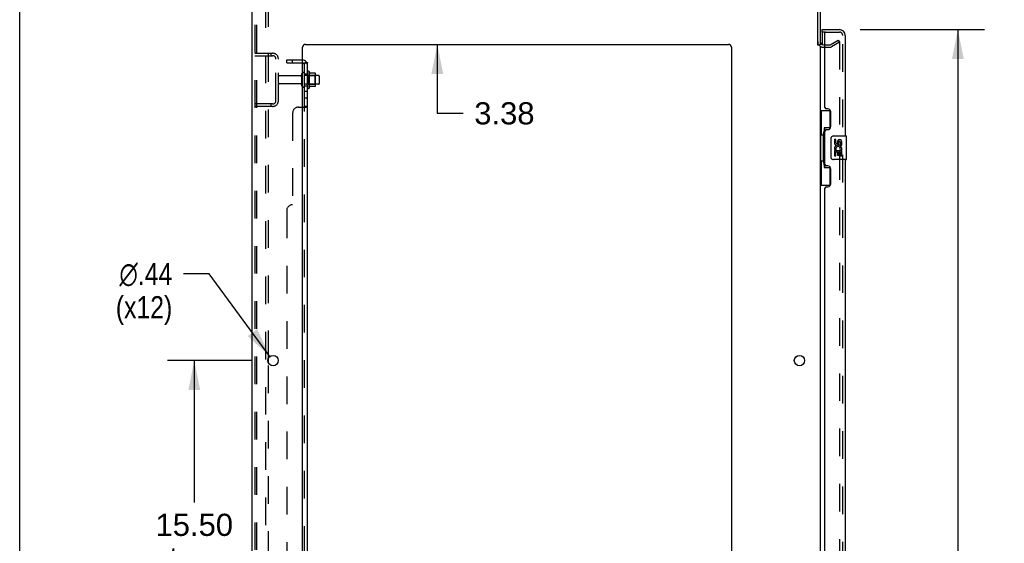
# Model space of a CAD drawing. Header units: inches. Extents: x 0 to 212, y 0 to 138.
# Tile 44 of 100: x 0 to 42, y 68 to 90. Entities that reach past the tile are written whole.
import ezdxf

# ---------------------------------------------------------------- set-up
doc = ezdxf.new("R2010")
doc.units = ezdxf.units.IN
doc.header["$LTSCALE"] = 11.6875
doc.header["$MEASUREMENT"] = 0
doc.linetypes.add('HIDDEN', pattern=[0.2, 0.1, -0.1])
doc.layers.get('0').update_dxf_attribs({"linetype": 'CONTINUOUS'})
for name, color, linetype in [('DEFAULT_2', 8, 'HIDDEN'), ('DIMENSIONS', 7, 'CONTINUOUS'), ('DOOR_ASSEMBLY', 7, 'CONTINUOUS'), ('SUBPANEL', 7, 'CONTINUOUS')]:
    doc.layers.add(name, color=color, linetype=linetype)
doc.styles.get("Standard").update_dxf_attribs({"font": 'arial.ttf'})
doc.styles.add('TEXTSTYLE_1', font='gdt', dxfattribs={"width": 0.8})
doc.dimstyles.new('DIMSTYLE_1', dxfattribs={"dimtxt": 0.9375, "dimasz": 1.25, "dimexe": 0.09, "dimexo": 0.07, "dimgap": 0.0375, "dimtad": 0, "dimtih": 1, "dimtoh": 1, "dimzin": 4, "dimdsep": 46, "dimtxsty": 'Standard', "dimblk": '_FILLED', "dimblk1": '_FILLED', "dimblk2": '_FILLED', "dimcen": 0.09, "dimadec": 3, "dimazin": 1, "dimtfac": 1, "dimtdec": 3, "dimtofl": 0, "dimtmove": 0, "dimatfit": 3, "dimldrblk": '_FILLED', "dimfxl": 0, "dimtolj": 1, "dimtzin": 4, "dimarcsym": 0})
doc.dimstyles.new('DIMSTYLE_2', dxfattribs={"dimtxt": 0.9375, "dimasz": 1.25, "dimexe": 0.09, "dimexo": 0.07, "dimgap": 0.09, "dimtad": 0, "dimtih": 1, "dimtoh": 1, "dimzin": 4, "dimdsep": 46, "dimtxsty": 'Standard', "dimblk": '_FILLED', "dimblk1": '_FILLED', "dimblk2": '_FILLED', "dimcen": 0.09, "dimadec": 3, "dimazin": 1, "dimtfac": 1, "dimtdec": 3, "dimtofl": 0, "dimtmove": 0, "dimatfit": 1, "dimldrblk": '_FILLED', "dimfxl": 0, "dimtolj": 1, "dimtzin": 4, "dimarcsym": 0})

# ---------------------------------------------------------------- blocks, each defined once
blk = doc.blocks.new('_FILLED')
at = {"color": 0, "linetype": 'ByBlock'}
blk.add_solid([(0, 0), (-1, 0.2), (-1, -0.2)], dxfattribs=at)
blk = doc.blocks.new('*D9')
at = {"layer": 'DIMENSIONS', "color": 2, "linetype": 'Continuous'}
for p, q in [((35.52, 89.958), (40.78, 89.958)), ((39.655, 89.958), (39.655, 54.352)), ((39.655, 15.458), (39.655, 51.071)), ((35.52, 15.458), (40.78, 15.458))]:
    blk.add_line(p, q, dxfattribs=at)
at = {"layer": 'DIMENSIONS', "color": 2, "linetype": 'Continuous', "xscale": 1.25, "yscale": 1.25, "zscale": 1.25}
for p, rotation in [((39.655, 89.958), 90), ((39.655, 15.458), 270)]:
    blk.add_blockref('_FILLED', p, dxfattribs=dict(at, rotation=rotation))
at = {"layer": 'DIMENSIONS', "color": 2, "linetype": 'Continuous', "insert": (39.655, 53.883), "char_height": 0.9375, "width": 3.92426, "attachment_point": 2, "line_spacing_factor": 0.9}
blk.add_mtext('74.50\\PDOOR', dxfattribs=at)
blk = doc.blocks.new('*D15')
at = {"layer": 'DIMENSIONS', "color": 2, "linetype": 'Continuous'}
for p, q in [((9.833, 75.958), (6.254, 75.958)), ((7.379, 75.958), (7.379, 69.948)), ((7.379, 60.458), (7.379, 66.667)), ((9.833, 60.458), (6.254, 60.458))]:
    blk.add_line(p, q, dxfattribs=at)
at = {"layer": 'DIMENSIONS', "color": 2, "linetype": 'Continuous', "xscale": 1.25, "yscale": 1.25, "zscale": 1.25}
for p, rotation in [((7.379, 75.958), 90), ((7.379, 60.458), 270)]:
    blk.add_blockref('_FILLED', p, dxfattribs=dict(at, rotation=rotation))
at = {"layer": 'DIMENSIONS', "color": 2, "linetype": 'Continuous', "insert": (7.379, 69.479), "char_height": 0.9375, "width": 3.27602, "attachment_point": 2, "line_spacing_factor": 0.9}
blk.add_mtext('15.50\\Ptyp.', dxfattribs=at)
blk = doc.blocks.new('*D16')
at = {"layer": 'DIMENSIONS', "color": 2, "linetype": 'Continuous'}
for p, q in [((8.011, 79.62), (6.917, 79.62)), ((10.578, 76.134), (8.011, 79.62))]:
    blk.add_line(p, q, dxfattribs=at)
at = {"layer": 'DIMENSIONS', "color": 2, "linetype": 'Continuous', "xscale": 1.25, "yscale": 1.25, "zscale": 1.25, "rotation": 306.3662056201}
blk.add_blockref('_FILLED', (10.578, 76.134), dxfattribs=at)
at = {"layer": 'DIMENSIONS', "color": 2, "linetype": 'Continuous', "insert": (6.449, 80.089), "char_height": 0.9375, "width": 3.06924, "attachment_point": 3, "line_spacing_factor": 0.9, "style": 'TEXTSTYLE_1'}
blk.add_mtext('{\\fgdt;n}\\fArial;.44\\P(x12)', dxfattribs=at)
blk = doc.blocks.new('*D17')
at = {"layer": 'DIMENSIONS', "color": 2, "linetype": 'Continuous'}
for p, q in [((17.651, 92.708), (17.651, 95.208)), ((17.651, 89.333), (17.651, 86.416)), ((17.651, 86.416), (18.745, 86.416))]:
    blk.add_line(p, q, dxfattribs=at)
at = {"layer": 'DIMENSIONS', "color": 2, "linetype": 'Continuous', "xscale": 1.25, "yscale": 1.25, "zscale": 1.25}
for p, rotation in [((17.651, 92.708), 270), ((17.651, 89.333), 90)]:
    blk.add_blockref('_FILLED', p, dxfattribs=dict(at, rotation=rotation))
at = {"layer": 'DIMENSIONS', "color": 2, "linetype": 'Continuous', "insert": (19.213, 86.884), "char_height": 0.9375, "width": 2.54763, "attachment_point": 1, "line_spacing_factor": 0.9}
blk.add_mtext('3.38', dxfattribs=at)

msp = doc.modelspace()

# ---------------------------------------------------------------- linework, layer by layer
at = {"color": 7, "linetype": 'Continuous'}
for p, q in [((0, 0), (0, 137.5)), ((33.729, 89.312), (33.833, 89.312)), ((12.232, 88.189), (12.232, 87.477)), ((12.488, 88.11), (12.26, 88.11)), ((12.498, 87.577), (12.498, 88.089)), ((12.632, 88.02), (12.498, 88.02)), ((12.662, 87.99), (12.662, 87.675)), ((12.488, 87.555), (12.26, 87.555)), ((12.632, 87.645), (12.498, 87.645))]:
    msp.add_line(p, q, dxfattribs=at)
at = {"color": 3, "linetype": 'Continuous'}
for p, q in [((9.833, 12.812), (9.833, 92.604)), ((33.729, 89.301), (33.729, 92.461)), ((33.833, 92.461), (33.833, 89.312)), ((11.958, 14.833), (11.958, 89.208)), ((12.083, 89.333), (29.958, 89.333)), ((30.083, 89.208), (30.083, 14.833)), ((33.833, 89.26), (33.833, 16.156)), ((33.976, 89.312), (34.037, 89.312)), ((10.512, 75.86), (10.512, 76.055))]:
    msp.add_line(p, q, dxfattribs=at)
for centre in [(10.708, 75.958), (32.958, 75.958)]:
    msp.add_circle(centre, 0.219, dxfattribs=at)
for centre, radius, start, end in [((12.083, 89.208), 0.125, 90, 180), ((29.958, 89.208), 0.125, 0, 90), ((33.976, 89.454), 0.142, 180, 270)]:
    msp.add_arc(centre, radius, start, end, dxfattribs=at)
at = {"color": 7, "linetype": 'Continuous'}
for centre, radius, start, end in [((11.982, 88.09), 0.055, 360, 115.9094), ((12.201, 88.167), 0.0384, 34.4497, 180), ((11.632, 87.833), 0.698, 23.9679, 30.6631), ((12.279, 88.12), 0.01, 203.9679, 270), ((12.488, 88.1), 0.01, 5.1938, 90), ((12.357, 88.089), 0.141, 0, 5.2081), ((12.632, 87.99), 0.03, 360, 90), ((11.982, 87.575), 0.055, 244.0906, 0), ((12.201, 87.499), 0.0384, 180, 325.5503), ((11.632, 87.833), 0.698, 329.3369, 336.0321), ((12.279, 87.545), 0.01, 90, 156.0321), ((12.488, 87.565), 0.01, 270, 354.8062), ((12.357, 87.577), 0.141, 354.7919, 360), ((12.632, 87.675), 0.03, 270, 0)]:
    msp.add_arc(centre, radius, start, end, dxfattribs=at)
at = {"layer": 'DEFAULT_2', "color": 8, "linetype": 'HIDDEN'}
for p, q in [((9.937, 92.49), (9.937, 12.925)), ((10.011, 92.49), (10.011, 12.925)), ((10.408, 12.895), (10.408, 92.52)), ((10.512, 76.055), (10.512, 91.36)), ((34.254, 89.316), (34.594, 89.512)), ((34.594, 89.512), (34.646, 89.422)), ((33.976, 89.208), (34.237, 89.208)), ((34.037, 89.312), (34.237, 89.312)), ((34.646, 89.422), (34.306, 89.226)), ((34.646, 89.442), (34.646, 15.973)), ((9.937, 88.958), (10.691, 88.958)), ((9.937, 88.854), (10.691, 88.854)), ((10.61, 88.958), (10.61, 88.854)), ((10.833, 86.954), (10.833, 88.711)), ((10.937, 86.954), (10.937, 88.711)), ((11.865, 87.998), (10.967, 87.998)), ((11.927, 87.575), (11.927, 88.09)), ((12.037, 87.575), (12.037, 88.09)), ((12.498, 88.02), (12.037, 88.02)), ((12.162, 88.167), (12.162, 87.499)), ((12.182, 88.016), (12.162, 88.036)), ((12.182, 88.016), (12.182, 87.649)), ((12.182, 88.016), (12.478, 88.016)), ((12.478, 88.016), (12.498, 88.036)), ((12.478, 88.016), (12.478, 87.649)), ((11.865, 87.668), (10.967, 87.668)), ((12.498, 87.645), (12.037, 87.645)), ((12.182, 87.649), (12.162, 87.629)), ((12.182, 87.649), (12.478, 87.649)), ((12.478, 87.649), (12.498, 87.629)), ((10.691, 86.812), (9.937, 86.812)), ((10.691, 86.708), (9.937, 86.708)), ((10.61, 86.812), (10.61, 86.708)), ((10.512, 60.555), (10.512, 75.86))]:
    msp.add_line(p, q, dxfattribs=at)
for points in [[(34.628, 89.462), (34.628, 89.462), (34.626, 89.462), (34.624, 89.462), (34.622, 89.461), (34.621, 89.46)], [(34.632, 89.462), (34.63, 89.462), (34.628, 89.462)], [(34.632, 89.462), (34.634, 89.461), (34.636, 89.46), (34.637, 89.459), (34.639, 89.458), (34.641, 89.457), (34.642, 89.455), (34.643, 89.453), (34.644, 89.451), (34.645, 89.449), (34.645, 89.447), (34.646, 89.445), (34.646, 89.442)]]:
    msp.add_lwpolyline(points, dxfattribs=at)
for centre, radius, start, end in [((33.976, 89.454), 0.246, 180, 270), ((34.237, 89.345), 0.033, 270, 300), ((34.237, 89.345), 0.137, 270, 300), ((10.691, 88.711), 0.246, 0, 90), ((10.691, 88.711), 0.142, 0, 90), ((10.967, 87.968), 0.03, 90, 180), ((11.865, 88.06), 0.0625, 270, 360), ((11.982, 88.09), 0.055, 115.9094, 180), ((10.967, 87.698), 0.03, 180, 270), ((11.865, 87.605), 0.0625, 0, 90), ((11.982, 87.575), 0.055, 180, 244.0906), ((10.691, 86.954), 0.246, 270, 360), ((10.691, 86.954), 0.142, 270, 360)]:
    msp.add_arc(centre, radius, start, end, dxfattribs=at)
at = {"layer": 'DOOR_ASSEMBLY', "color": 7, "linetype": 'Continuous'}
for p, q in [((33.912, 89.854), (33.912, 89.958)), ((33.912, 89.834), (33.912, 89.327)), ((33.833, 86.533), (34.274, 86.533)), ((33.872, 86.533), (33.872, 85.508)), ((34.237, 86.533), (34.237, 85.753)), ((34.01, 85.798), (34.01, 84.118)), ((34.237, 85.798), (34.01, 85.798)), ((33.851, 85.508), (33.851, 84.408)), ((33.851, 85.508), (33.973, 85.508)), ((33.973, 85.538), (33.973, 85.559)), ((33.973, 84.408), (33.973, 85.508)), ((34.296, 84.558), (34.296, 85.358)), ((34.396, 85.458), (34.936, 85.458)), ((34.951, 84.473), (34.951, 85.443)), ((34.434, 85.304), (34.434, 85.167)), ((34.497, 85.304), (34.434, 85.304)), ((34.497, 85.167), (34.497, 85.304)), ((34.562, 85.23), (34.562, 85.161)), ((34.622, 85.167), (34.622, 85.209)), ((34.685, 85.209), (34.685, 85.073)), ((34.685, 85.073), (34.748, 85.073)), ((34.748, 85.073), (34.748, 85.209)), ((34.434, 84.842), (34.434, 84.612)), ((34.452, 84.842), (34.434, 84.842)), ((34.434, 84.612), (34.497, 84.612)), ((34.486, 84.842), (34.514, 84.862)), ((34.486, 84.842), (34.748, 84.842)), ((34.497, 84.612), (34.497, 84.78)), ((34.497, 84.78), (34.562, 84.78)), ((34.562, 84.78), (34.562, 84.644)), ((34.562, 84.644), (34.622, 84.644)), ((34.622, 84.644), (34.622, 84.78)), ((34.622, 84.78), (34.685, 84.78)), ((34.678, 84.878), (34.735, 84.853)), ((34.685, 84.78), (34.685, 84.612)), ((34.685, 84.612), (34.748, 84.612)), ((34.748, 84.612), (34.748, 84.842)), ((33.851, 84.408), (33.973, 84.408)), ((33.872, 84.408), (33.872, 83.383)), ((33.973, 84.357), (33.973, 84.378)), ((34.01, 84.118), (34.237, 84.118)), ((34.237, 84.163), (34.237, 83.383)), ((34.936, 84.458), (34.396, 84.458)), ((33.833, 83.383), (34.274, 83.383))]:
    msp.add_line(p, q, dxfattribs=at)
at = {"layer": 'DOOR_ASSEMBLY', "color": 3, "linetype": 'Continuous'}
for p, q in [((33.912, 89.958), (34.645, 89.958)), ((34.037, 86.665), (34.037, 89.834)), ((34.891, 89.711), (34.891, 85.458)), ((34.157, 86.605), (34.097, 86.605)), ((34.287, 85.855), (34.287, 86.475)), ((34.037, 84.25), (34.037, 85.665)), ((34.097, 85.725), (34.157, 85.725)), ((34.157, 84.19), (34.097, 84.19)), ((34.891, 84.458), (34.891, 63.958)), ((34.287, 83.44), (34.287, 84.06)), ((34.037, 65.165), (34.037, 83.25)), ((34.097, 83.31), (34.157, 83.31))]:
    msp.add_line(p, q, dxfattribs=at)
at = {"layer": 'DOOR_ASSEMBLY', "color": 8, "linetype": 'HIDDEN'}
for p, q in [((34.057, 89.854), (33.912, 89.854)), ((34.057, 89.854), (34.645, 89.854)), ((34.787, 15.704), (34.787, 89.711))]:
    msp.add_line(p, q, dxfattribs=at)
at = {"layer": 'DOOR_ASSEMBLY', "color": 7, "linetype": 'Continuous'}
for points in [[(34.01, 85.774), (34.01, 85.771), (34.011, 85.767), (34.012, 85.763), (34.013, 85.759), (34.015, 85.754), (34.017, 85.749), (34.019, 85.743), (34.022, 85.737), (34.026, 85.731), (34.029, 85.724), (34.034, 85.717), (34.039, 85.709), (34.044, 85.7), (34.046, 85.697)], [(34.296, 85.358), (34.296, 85.364), (34.297, 85.37), (34.298, 85.377), (34.299, 85.383), (34.301, 85.388), (34.303, 85.394)], [(34.303, 84.522), (34.301, 84.527), (34.299, 84.533), (34.298, 84.539), (34.297, 84.545), (34.296, 84.552), (34.296, 84.558)], [(34.046, 84.219), (34.044, 84.215), (34.039, 84.207), (34.034, 84.199), (34.029, 84.192), (34.026, 84.185), (34.022, 84.178), (34.019, 84.172), (34.017, 84.167), (34.015, 84.162), (34.013, 84.157), (34.012, 84.153), (34.011, 84.149), (34.01, 84.145), (34.01, 84.142)]]:
    msp.add_lwpolyline(points, dxfattribs=at)
at = {"layer": 'DOOR_ASSEMBLY', "color": 3, "linetype": 'Continuous'}
for centre, radius, start, end in [((34.645, 89.711), 0.246, 0, 90), ((34.057, 89.834), 0.02, 90, 180), ((34.097, 86.665), 0.06, 180, 270), ((34.157, 86.475), 0.13, 0, 90), ((34.157, 85.855), 0.13, 270, 360), ((34.097, 85.665), 0.06, 90, 180), ((34.097, 84.25), 0.06, 180, 270), ((34.157, 84.06), 0.13, 0, 90), ((34.097, 83.25), 0.06, 90, 180), ((34.157, 83.44), 0.13, 270, 360)]:
    msp.add_arc(centre, radius, start, end, dxfattribs=at)
at = {"layer": 'DOOR_ASSEMBLY', "color": 7, "linetype": 'Continuous'}
for centre, radius, start, end in [((33.932, 89.834), 0.02, 90, 180), ((34.396, 85.358), 0.1, 90, 158.7946), ((34.936, 85.443), 0.015, 0, 90), ((34.528, 85.167), 0.0943, 180, 360), ((34.588, 84.916), 0.154, 161.4199, 206.1963), ((34.591, 84.916), 0.157, 336.5966, 161.8791), ((34.528, 85.167), 0.0314, 180, 261.2295), ((34.591, 84.916), 0.0943, 336.5966, 215.1122), ((34.527, 85.172), 0.0362, 263.4285, 341.7628), ((34.654, 85.209), 0.0943, 68.6999, 167.4338), ((34.654, 85.209), 0.0314, 0, 180.0485), ((34.654, 85.209), 0.0943, 0, 68.6704), ((34.396, 84.558), 0.1, 201.205, 270), ((34.591, 84.916), 0.157, 205.737, 207.8532), ((34.936, 84.473), 0.015, 270, 360)]:
    msp.add_arc(centre, radius, start, end, dxfattribs=at)
at = {"layer": 'DOOR_ASSEMBLY', "color": 8, "linetype": 'HIDDEN'}
msp.add_arc((34.645, 89.711), 0.142, 0, 90, dxfattribs=at)
at = {"layer": 'DOOR_ASSEMBLY', "color": 7, "linetype": 'Continuous'}
for centre, start_param, end_param in [((34.077, 85.548), 0.699287, 1.51401), ((34.077, 85.548), -4.655602, -3.84088), ((34.077, 84.367), 0.699287, 1.51401), ((34.077, 84.367), -4.655602, -3.84088)]:
    msp.add_ellipse(centre, major_axis=(0, 0.18), ratio=0.579493, start_param=start_param, end_param=end_param, dxfattribs=at)
at = {"layer": 'SUBPANEL', "color": 8, "linetype": 'HIDDEN'}
for p, q in [((11.287, 88.552), (11.287, 88.677)), ((11.287, 88.677), (11.925, 88.677)), ((11.537, 88.552), (11.537, 88.677)), ((11.287, 88.552), (11.925, 88.552)), ((12.061, 88.552), (12.012, 88.511)), ((12.037, 88.083), (12.162, 88.083)), ((12.037, 87.583), (12.162, 87.583)), ((12.037, 87.355), (12.162, 87.355)), ((12.037, 87.074), (12.162, 87.074)), ((11.787, 86.677), (11.958, 86.677)), ((12.036, 86.708), (12.037, 86.709)), ((12.037, 86.711), (12.037, 86.712)), ((12.037, 18.704), (12.037, 86.712)), ((11.537, 86.427), (11.537, 82.552)), ((11.287, 82.302), (11.287, 23.114))]:
    msp.add_line(p, q, dxfattribs=at)
at = {"layer": 'SUBPANEL', "color": 7, "linetype": 'Continuous'}
for p, q in [((12.037, 86.712), (12.037, 88.552)), ((12.037, 88.552), (12.162, 88.552)), ((12.108, 88.59), (12.061, 88.552)), ((12.037, 86.712), (12.162, 86.712))]:
    msp.add_line(p, q, dxfattribs=at)
at = {"layer": 'SUBPANEL', "color": 3, "linetype": 'Continuous'}
for p, q in [((12.162, 16.864), (12.162, 88.552)), ((11.958, 86.677), (12.108, 86.677))]:
    msp.add_line(p, q, dxfattribs=at)
at = {"layer": 'SUBPANEL', "color": 7, "linetype": 'Continuous'}
for points in [[(12.012, 88.511), (12.011, 88.511), (12.011, 88.512), (12.011, 88.513), (12.011, 88.514), (12.012, 88.515), (12.013, 88.516), (12.014, 88.518), (12.015, 88.519), (12.016, 88.521), (12.018, 88.522), (12.019, 88.524)], [(12.019, 88.524), (12.023, 88.528), (12.025, 88.53), (12.027, 88.532), (12.029, 88.535), (12.03, 88.537)], [(12.03, 88.537), (12.032, 88.539), (12.034, 88.542), (12.035, 88.544), (12.036, 88.546)], [(12.012, 86.677), (12.011, 86.678), (12.011, 86.68), (12.011, 86.682), (12.011, 86.683), (12.012, 86.685), (12.013, 86.687), (12.014, 86.688), (12.015, 86.69), (12.016, 86.691), (12.018, 86.692), (12.019, 86.694), (12.021, 86.695), (12.023, 86.696)], [(12.023, 86.696), (12.027, 86.699), (12.029, 86.7), (12.03, 86.702), (12.032, 86.703), (12.034, 86.705), (12.035, 86.706), (12.036, 86.708), (12.037, 86.709), (12.037, 86.711), (12.037, 86.712)]]:
    msp.add_lwpolyline(points, dxfattribs=at)
at = {"layer": 'SUBPANEL', "color": 8, "linetype": 'HIDDEN'}
for points in [[(12.033, 88.529), (12.033, 88.529), (12.033, 88.529), (12.033, 88.529), (12.034, 88.529), (12.034, 88.529), (12.034, 88.529), (12.035, 88.53), (12.035, 88.53), (12.036, 88.53), (12.036, 88.531), (12.037, 88.531), (12.038, 88.531), (12.038, 88.532), (12.039, 88.532), (12.039, 88.532), (12.04, 88.533), (12.041, 88.533), (12.041, 88.533), (12.042, 88.534), (12.043, 88.534), (12.043, 88.534), (12.044, 88.535), (12.045, 88.535), (12.046, 88.536), (12.046, 88.536), (12.047, 88.536), (12.048, 88.537), (12.049, 88.537), (12.049, 88.537), (12.05, 88.538), (12.051, 88.538), (12.052, 88.538), (12.053, 88.539), (12.054, 88.539), (12.054, 88.54), (12.055, 88.54), (12.056, 88.54), (12.057, 88.541), (12.058, 88.541), (12.059, 88.541), (12.06, 88.542), (12.061, 88.542), (12.062, 88.542), (12.063, 88.543), (12.064, 88.543), (12.065, 88.544), (12.066, 88.544), (12.067, 88.544), (12.068, 88.545), (12.069, 88.545), (12.07, 88.545), (12.071, 88.546), (12.073, 88.546), (12.074, 88.546), (12.075, 88.547), (12.076, 88.547), (12.077, 88.547), (12.078, 88.548), (12.079, 88.548), (12.08, 88.548), (12.081, 88.549), (12.082, 88.549), (12.083, 88.549), (12.084, 88.549), (12.085, 88.55), (12.086, 88.55), (12.087, 88.55), (12.088, 88.55), (12.089, 88.55), (12.09, 88.551), (12.091, 88.551), (12.092, 88.551), (12.093, 88.551), (12.093, 88.551), (12.094, 88.551), (12.095, 88.552), (12.096, 88.552), (12.096, 88.552), (12.096, 88.552), (12.097, 88.552), (12.097, 88.552)], [(12.037, 88.532), (12.037, 88.531), (12.036, 88.531), (12.036, 88.531), (12.035, 88.53), (12.035, 88.53), (12.034, 88.53), (12.034, 88.529), (12.034, 88.529), (12.033, 88.529), (12.033, 88.529), (12.033, 88.529)], [(12.036, 88.546), (12.037, 88.548), (12.037, 88.55), (12.037, 88.552)], [(12.097, 88.552), (12.097, 88.552), (12.097, 88.552), (12.097, 88.552), (12.097, 88.552), (12.096, 88.552), (12.096, 88.552), (12.095, 88.552), (12.095, 88.552), (12.094, 88.552), (12.094, 88.552)], [(12.011, 86.683), (12.012, 86.685), (12.013, 86.687)], [(12.012, 86.677), (12.011, 86.678), (12.011, 86.68), (12.011, 86.682), (12.011, 86.683)], [(12.014, 86.688), (12.015, 86.69), (12.016, 86.691), (12.018, 86.692), (12.019, 86.694), (12.021, 86.695)], [(12.03, 86.702), (12.032, 86.703), (12.034, 86.705), (12.035, 86.706), (12.036, 86.708)], [(12.108, 86.677), (12.11, 86.678), (12.113, 86.68), (12.115, 86.681)], [(12.152, 86.698), (12.155, 86.7), (12.157, 86.702), (12.159, 86.704), (12.16, 86.706), (12.161, 86.707)], [(12.162, 86.709), (12.162, 86.711), (12.162, 86.712)]]:
    msp.add_lwpolyline(points, dxfattribs=at)
at = {"layer": 'SUBPANEL', "color": 3, "linetype": 'Continuous'}
for points in [[(12.108, 88.59), (12.11, 88.588), (12.113, 88.586), (12.115, 88.584), (12.118, 88.582), (12.122, 88.58), (12.125, 88.578), (12.129, 88.577), (12.132, 88.575), (12.136, 88.573), (12.14, 88.572), (12.143, 88.57), (12.146, 88.569), (12.149, 88.567), (12.152, 88.566), (12.155, 88.564), (12.157, 88.562), (12.159, 88.56), (12.16, 88.558), (12.161, 88.557), (12.162, 88.555), (12.162, 88.553), (12.162, 88.552)], [(12.108, 86.677), (12.11, 86.678), (12.113, 86.68), (12.115, 86.681), (12.118, 86.683), (12.122, 86.685), (12.125, 86.686), (12.129, 86.688), (12.136, 86.691)], [(12.136, 86.691), (12.14, 86.692), (12.143, 86.694), (12.146, 86.695), (12.149, 86.697), (12.152, 86.698), (12.155, 86.7), (12.157, 86.702), (12.159, 86.704), (12.16, 86.706), (12.161, 86.707), (12.162, 86.709), (12.162, 86.711), (12.162, 86.712)]]:
    msp.add_lwpolyline(points, dxfattribs=at)
at = {"layer": 'SUBPANEL', "color": 8, "linetype": 'HIDDEN'}
for centre, radius, start, end in [((11.925, 88.44), 0.237, 81.9946, 90), ((11.925, 88.44), 0.112, 72.8585, 90), ((11.925, 88.44), 0.237, 0, 39.4342), ((11.787, 86.427), 0.25, 90, 180), ((11.537, 82.302), 0.25, 90, 180)]:
    msp.add_arc(centre, radius, start, end, dxfattribs=at)
at = {"layer": 'SUBPANEL', "color": 3, "linetype": 'Continuous'}
msp.add_arc((11.925, 88.44), 0.237, 39.4342, 81.9946, dxfattribs=at)
at = {"layer": 'SUBPANEL', "color": 7, "linetype": 'Continuous'}
msp.add_arc((11.925, 88.44), 0.112, 0, 72.8585, dxfattribs=at)

# ---------------------------------------------------------------- dimensions: what is measured, and where the dimension line sits
at = {"layer": 'DIMENSIONS', "color": 2, "linetype": 'Continuous'}
dim = msp.add_linear_dim(base=(17.65086839, 89.332930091), p1=(9.945186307, 92.707930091), p2=(12.083186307, 89.332930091), angle=270, dimstyle='DIMSTYLE_1', dxfattribs=at)
dim.commit()
dim.dimension.update_dxf_attribs({"geometry": '*D17', "text_midpoint": (20.484223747, 86.410453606), "dimtype": 160})
for base, p1, p2, text, picture, middle in [((39.655, 15.458), (35.45, 89.958), (35.45, 15.458), '<>\\PDOOR', '*D9', (39.655, 52.711)), ((7.379, 60.458), (9.903, 75.958), (9.903, 60.458), '<>\\Ptyp.', '*D15', (7.379, 68.307))]:
    dim = msp.add_linear_dim(base=base, p1=p1, p2=p2, angle=270, text=text, dimstyle='DIMSTYLE_1', dxfattribs=at)
    dim.commit()
    dim.dimension.update_dxf_attribs({"geometry": picture, "text_midpoint": middle, "dimtype": 160})
dim = msp.add_diameter_dim_2p(p1=(10.578, 76.134), p2=(10.838, 75.782), text='%%c<>\\P(x12)', dimstyle='DIMSTYLE_2', override={"dimpost": '<>'}, dxfattribs=at)
dim.commit()
dim.dimension.update_dxf_attribs({"geometry": '*D16', "text_midpoint": (4.914, 78.917), "dimtype": 163})

doc.saveas('drawing.dxf')
